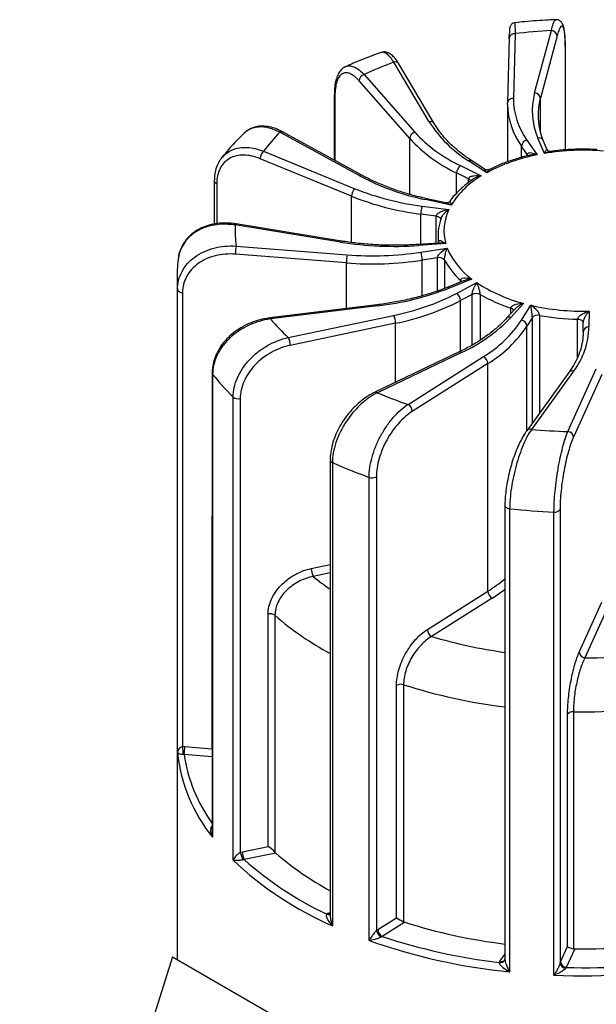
# Paper-space layout '_Isométrica' of a CAD drawing. Header units: millimetres. Extents: x -31.5 to 31.5, y -20.9 to 65.6.
# Tile 2 of 3: x -29.1 to 0.7, y 14.7 to 65.6. Entities that reach past the tile are written whole.
import ezdxf

# ---------------------------------------------------------------- set-up
doc = ezdxf.new("R2010")
doc.units = ezdxf.units.MM

psp = doc.layouts.new('_Isométrica')

# ---------------------------------------------------------------- linework, layer by layer
at = {"color": 7, "linetype": 'Continuous', "lineweight": 25}
for p, q in [((-3.825, 64.649), (-3.909, 61.309)), ((-3.525, 64.887), (-3.609, 61.547)), ((-2.518, 61.823), (-1.651, 65.044)), ((-1.355, 64.773), (-2.221, 61.552)), ((-0.93, 64.15), (-0.926, 64.176)), ((-0.926, 58.882), (-0.926, 64.176)), ((-7.957, 60.333), (-9.783, 63.417)), ((-7.699, 60.241), (-9.525, 63.325)), ((-11.315, 62.775), (-8.7, 59.795)), ((-8.968, 59.472), (-11.583, 62.452)), ((-12.86, 61.744), (-12.86, 58.354)), ((-12.86, 61.744), (-12.859, 61.739)), ((-3.91, 61.222), (-3.909, 61.309)), ((-3.91, 61.221), (-3.91, 58.268)), ((-11.574, 57.554), (-15.673, 59.795)), ((-11.43, 57.572), (-15.53, 59.814)), ((-2.893, 58.641), (-3.195, 59.079)), ((-2.917, 59.388), (-2.391, 58.629)), ((-2.006, 58.7), (-2.343, 59.494)), ((-1.865, 58.892), (-2.067, 59.367)), ((-16.513, 58.816), (-11.799, 56.879)), ((-11.973, 56.493), (-16.687, 58.429)), ((-6.35, 58.069), (-5.273, 57.538)), ((-4.989, 57.705), (-5.927, 58.317)), ((-5.115, 57.9), (-5.763, 58.324)), ((-5.925, 57.387), (-6.545, 57.693)), ((-19.056, 57.288), (-19.056, 55.051)), ((-8.328, 55.981), (-6.948, 55.799)), ((-6.83, 56.023), (-8.154, 56.314)), ((-7.106, 56.146), (-8.09, 56.362)), ((-7.6, 55.462), (-8.395, 55.567)), ((-12.539, 54.123), (-17.973, 55.008)), ((-12.491, 54.174), (-17.925, 55.059)), ((-7.5, 54.463), (-7.5, 54.069)), ((-17.928, 53.915), (-12.195, 53.465)), ((-7.476, 54.07), (-8.533, 53.997)), ((-7.106, 54.04), (-8.512, 53.942)), ((-7.475, 54.112), (-7.474, 54.098)), ((-12.235, 53.048), (-17.969, 53.498)), ((-8.399, 53.601), (-7.03, 53.81)), ((-20.908, 53.323), (-20.92, 53.211)), ((-7.533, 53.309), (-8.322, 53.188)), ((-20.981, 52.259), (-20.981, 17.063)), ((-6.187, 52.116), (-7.032, 51.78)), ((-5.755, 52.21), (-6.921, 51.746)), ((-6.545, 51.474), (-5.502, 52.027)), ((-20.956, 27.747), (-20.956, 51.671)), ((-20.697, 51.508), (-20.697, 28.064)), ((-5.741, 51.42), (-6.342, 51.102)), ((-10.668, 50.879), (-16.192, 50.204)), ((-3.084, 50.952), (-3.744, 50.229)), ((-10.631, 50.826), (-16.156, 50.152)), ((-3.539, 50.654), (-3.966, 50.186)), ((-3.192, 50.089), (-2.714, 50.858)), ((0.292, 50.555), (0.291, 49.738)), ((-15.236, 49.196), (-9.797, 50.335)), ((-9.694, 49.928), (-15.134, 48.788)), ((-2.634, 50.229), (-2.91, 49.785)), ((-0.009, 49.493), (-0.008, 49.964)), ((-6.418, 48.444), (-10.766, 46.365)), ((-6.289, 48.419), (-10.637, 46.339)), ((-9.053, 45.74), (-5.154, 48.208)), ((-4.933, 47.846), (-8.832, 45.378)), ((-4.933, 36.088), (-4.933, 47.846)), ((-19.168, 47.371), (-19.168, 23.641)), ((-19.142, 47.3), (-19.142, 23.375)), ((-0.748, 47.383), (-2.925, 44.375)), ((-0.505, 47.452), (-2.682, 44.444)), ((-0.797, 44.338), (0.669, 47.57)), ((0.959, 47.281), (-0.507, 44.05)), ((-18.083, 22.192), (-18.083, 46.116)), ((-17.722, 46.041), (-17.722, 22.597)), ((-2.928, 44.371), (-2.925, 44.375)), ((-13.072, 42.869), (-13.072, 19.321)), ((-12.957, 42.733), (-12.957, 18.808)), ((-11.067, 18.044), (-11.067, 41.969)), ((-10.687, 41.999), (-10.687, 18.555)), ((-4.05, 40.518), (-4.05, 17.073)), ((-3.805, 40.347), (-3.805, 16.423)), ((-1.204, 40.307), (-1.204, 16.863)), ((-19.175, 27.954), (-19.175, 39.957)), ((-1.516, 16.254), (-1.516, 40.178)), ((-8.055, 34.112), (-4.933, 36.088)), ((-4.711, 35.726), (-7.833, 33.75)), ((-0.215, 32.935), (0.959, 35.523)), ((1.249, 35.234), (0.076, 32.646)), ((-16.278, 22.909), (-16.278, 34.912)), ((-15.924, 34.844), (-15.924, 22.602)), ((-9.652, 19.22), (-9.652, 31.223)), ((-9.284, 31.257), (-9.284, 19.015)), ((-0.815, 17.73), (-0.815, 29.733)), ((-0.517, 29.863), (-0.517, 17.621)), ((-20.577, 28.064), (-19.175, 27.954)), ((-17.608, 22.631), (-16.278, 22.909)), ((-15.886, 22.562), (-17.506, 22.223)), ((-10.606, 18.616), (-9.652, 19.22)), ((-9.223, 18.989), (-10.384, 18.254)), ((-1.173, 16.94), (-0.815, 17.73)), ((-0.447, 17.613), (-0.883, 16.651)), ((-21.213, 17.197), (-29.105, -7.655)), ((-21.213, 17.197), (-8.485, 9.849)), ((-4.055, 17.053), (-4.061, 17.041))]:
    psp.add_line(p, q, dxfattribs=at)
at = {"color": 8, "linetype": 'Continuous', "lineweight": 25}
for p, q in [((-0.93, 58.882), (-0.93, 64.15)), ((-12.827, 61.665), (-12.827, 58.336)), ((-2.221, 59.78), (-2.221, 61.552)), ((-8.968, 56.588), (-8.968, 59.472)), ((-3.195, 58.494), (-3.195, 59.079)), ((-2.893, 58.576), (-2.893, 58.641)), ((-6.545, 56.652), (-6.545, 57.693)), ((-18.93, 57.147), (-18.93, 55.072)), ((-5.925, 57.2), (-5.925, 57.387)), ((-11.973, 54.103), (-11.973, 56.493)), ((-8.395, 54.006), (-8.395, 55.567)), ((-7.6, 54.062), (-7.6, 55.462)), ((-7.475, 54.099), (-7.475, 54.112)), ((-12.235, 50.688), (-12.235, 53.048)), ((-8.322, 51.349), (-8.322, 53.188)), ((-7.533, 51.597), (-7.533, 53.309)), ((-7.17, 53.193), (-7.17, 51.728)), ((-6.336, 52.057), (-6.336, 52.146)), ((-5.741, 48.801), (-5.741, 51.42)), ((-5.326, 51.415), (-5.326, 49.06)), ((-6.342, 48.481), (-6.342, 51.102)), ((-3.745, 50.428), (-3.745, 50.712)), ((-9.694, 46.878), (-9.694, 49.928)), ((-2.634, 44.776), (-2.634, 50.229)), ((-2.261, 50.335), (-2.261, 45.292)), ((-0.296, 48.183), (-0.296, 50.137)), ((-2.91, 44.395), (-2.91, 49.785)), ((-19.175, 39.957), (-19.168, 39.956)), ((-14.05, 37.257), (-13.072, 37.462)), ((-13.072, 37.033), (-13.948, 36.849)), ((-19.168, 27.533), (-20.618, 27.647)), ((-13.155, 19.456), (-13.072, 19.495)), ((-4.304, 16.972), (-4.05, 17.322))]:
    psp.add_line(p, q, dxfattribs=at)
at = {"color": 7, "linetype": 'Continuous', "lineweight": 25, "flags": 128}
for points in [[(-15.526, 59.812), (-15.528, 59.812), (-15.53, 59.814)], [(-0.296, 50.137), (-0.24, 50.133), (-0.185, 50.122), (-0.135, 50.105), (-0.092, 50.084), (-0.056, 50.058), (-0.03, 50.029), (-0.014, 49.997), (-0.008, 49.964)]]:
    psp.add_lwpolyline(points, dxfattribs=at)
at = {"color": 8, "linetype": 'Continuous', "lineweight": 25, "flags": 128}
for points in [[(-8.09, 56.362), (-8.095, 56.362), (-8.113, 56.357), (-8.133, 56.341), (-8.154, 56.314)], [(-7.6, 55.462), (-7.545, 55.452), (-7.495, 55.436), (-7.451, 55.414), (-7.415, 55.389), (-7.389, 55.359), (-7.372, 55.328), (-7.366, 55.295)], [(-17.925, 55.059), (-17.928, 55.059), (-17.942, 55.053), (-17.957, 55.036), (-17.973, 55.008)], [(-12.491, 54.174), (-12.494, 54.174), (-12.508, 54.168), (-12.523, 54.151), (-12.539, 54.123)], [(-8.533, 53.997), (-8.532, 53.997), (-8.526, 53.99), (-8.519, 53.971), (-8.512, 53.942)], [(-10.668, 50.879), (-10.666, 50.879), (-10.655, 50.872), (-10.644, 50.855), (-10.631, 50.826)], [(-16.193, 50.204), (-16.19, 50.204), (-16.179, 50.198), (-16.168, 50.18), (-16.156, 50.152)], [(-19.168, 47.371), (-19.162, 47.337), (-19.142, 47.3)], [(-4.05, 40.521), (-4.05, 40.509), (-4.039, 40.471), (-4.014, 40.435), (-3.976, 40.404), (-3.927, 40.378), (-3.868, 40.359), (-3.805, 40.347)]]:
    psp.add_lwpolyline(points, dxfattribs=at)
at = {"color": 8, "linetype": 'Continuous', "lineweight": 25}
for centre, radius, start, end in [((-3.552, 64.613), 0.275, 84.308, 172.4378), ((-9.719, 63.189), 0.237, 35.0315, 105.6821), ((-12.741, 61.747), 0.119, 183.865, 223.4331), ((-3.636, 61.273), 0.275, 84.308, 172.4378), ((-0.163, 61.28), 3.747, 180.8821, 215.9745), ((-7.893, 60.105), 0.237, 35.1483, 105.6751), ((-15.586, 59.68), 0.145, 67.1896, 127.2794), ((-2.289, 59.248), 0.252, 28.0581, 102.3274), ((-2.981, 58.576), 0.11, 359.712, 36.4457), ((-5.84, 58.181), 0.162, 61.6396, 122.7064), ((-11.486, 57.439), 0.145, 67.2442, 127.2743), ((-18.888, 57.312), 0.17, 188.2426, 255.5233), ((-5.975, 57.239), 0.156, 6.5814, 71.2383), ((-13.975, 52.259), 7.006, 180.0019, 184.8114), ((-6.421, 52.044), 0.133, 13.149, 50.202), ((-7.004, 51.672), 0.112, 41.8459, 104.3217), ((-3.787, 50.514), 0.203, 21.7421, 78.108), ((-3.822, 50.037), 0.207, 67.9529, 133.878), ((-6.375, 48.321), 0.13, 48.38, 109.1677), ((-0.576, 47.239), 0.225, 71.6831, 140.0554), ((-10.723, 46.243), 0.129, 48.2551, 110.3546), ((-2.752, 44.231), 0.225, 71.6831, 140.0554), ((-12.911, 42.887), 0.161, 185.6798, 253.4758), ((-5.634, 46.913), 13.053, 230.4392, 235.2619), ((-9.096, 42.706), 7.819, 302.1757, 310.1953), ((-9.105, 42.698), 8.24, 302.2239, 307.8378), ((-5.714, 46.53), 15.518, 228.8554, 241.6954), ((-0.439, 58.686), 26.009, 253.4829, 262.0187), ((-0.533, 58.689), 28.794, 252.306, 262.9828), ((-12.611, 28.845), 8.095, 188.5086, 215.911), ((-13.151, 19.553), 0.17, 239.2124, 297.7938), ((-13.053, 19.587), 0.166, 232.3237, 263.4901), ((-4.286, 17.152), 0.251, 257.8867, 335.7268), ((-4.233, 17.185), 0.225, 251.6711, 320.2479)]:
    psp.add_arc(centre, radius, start, end, dxfattribs=at)
at = {"color": 7, "linetype": 'Continuous', "lineweight": 25}
for centre, radius, start, end in [((-0.035, 34.602), 30.486, 93.0394, 96.5742), ((-1.658, 64.739), 0.305, 6.3402, 88.6828), ((-2.426, 43.716), 21.03, 110.4755, 115.0034), ((-11.216, 62.42), 0.368, 105.6588, 175.0943), ((0.013, 61.517), 3.621, 179.5253, 216.0072), ((0.89, 60.908), 3.528, 164.9611, 203.619), ((-2.525, 61.518), 0.305, 6.3402, 88.6828), ((1.061, 60.665), 3.4, 164.8792, 198.7627), ((-2.585, 63.713), 6.347, 212.1775, 238.2252), ((-8.623, 52.902), 9.86, 135.646, 143.1502), ((-8.601, 59.441), 0.368, 105.6588, 175.0943), ((-3.139, 64.906), 7.553, 222.5784, 244.8389), ((-3.234, 64.741), 7.787, 222.5784, 244.8389), ((-2.848, 59.046), 0.349, 101.4224, 174.5497), ((-16.141, 58.415), 0.547, 132.9662, 178.5204), ((-0.666, 49.662), 9.131, 100.8904, 118.2591), ((0.002, 46.561), 12.304, 85.1644, 99.3885), ((-6.049, 57.675), 0.496, 127.3231, 177.9471), ((-5.492, 68.99), 12.952, 241.9951, 258.1402), ((-3.003, 53.648), 4.504, 120.2659, 148.1769), ((-11.426, 56.478), 0.547, 132.9662, 178.5204), ((-6.607, 69.86), 14.404, 248.1265, 262.8683), ((-6.594, 69.845), 13.972, 248.1265, 262.8683), ((-7.068, 55.566), 1.327, 161.7661, 179.9437), ((-4.718, 54.711), 2.481, 153.99, 195.6911), ((-11.969, 54.708), 6.012, 177.1442, 187.5823), ((-4.954, 54.464), 2.545, 161.7308, 187.9504), ((-15.805, 53.498), 2.164, 168.9038, 180.0036), ((-9.742, 71.501), 17.601, 260.8572, 274.0057), ((-10.071, 53.048), 2.164, 168.9038, 180.0036), ((-10.889, 70.025), 16.612, 265.4902, 278.6197), ((-9.476, 53.186), 1.154, 0.1023, 21.0384), ((-3.544, 55.28), 3.783, 202.8646, 234.2487), ((-10.889, 70.121), 17.126, 265.4902, 278.6197), ((-7.446, 52.956), 0.363, 40.5329, 103.9295), ((-3.727, 55.082), 3.927, 208.7504, 228.3628), ((-1.059, 58.766), 8.072, 236.5993, 255.4648), ((-20.719, 51.76), 0.253, 200.5309, 275.0751), ((-12.364, 65.752), 15.026, 276.6205, 291.2372), ((-12.232, 62.499), 12.406, 281.3232, 297.2867), ((-6.821, 51.083), 0.479, 2.2993, 54.8471), ((-5.539, 51.003), 0.464, 62.5651, 115.8838), ((-1.123, 58.74), 8.445, 240.1546, 251.9094), ((-12.205, 62.468), 12.789, 281.3232, 297.2867), ((-0.017, 62.55), 11.999, 257.0099, 271.4753), ((-8, 57.081), 10.702, 220.3515, 227.4563), ((-10.575, 49.923), 0.881, 0.2842, 27.8903), ((-9.697, 55.904), 8.225, 294.4838, 316.3721), ((-8.314, 53.468), 6.136, 300.9913, 326.5832), ((-3.25, 49.752), 0.342, 5.6428, 80.2228), ((-2.358, 49.969), 0.379, 75.1999, 136.7135), ((-0.022, 62.7), 12.566, 259.7354, 268.7498), ((-8.19, 53.269), 6.326, 300.9913, 326.5832), ((-3.613, 49.816), 3.905, 322.7476, 358.8535), ((0.266, 49.462), 0.277, 84.7733, 173.6507), ((-16.015, 48.784), 0.881, 0.2842, 27.8903), ((-5.376, 47.824), 0.444, 2.944, 60.064), ((-9.8, 54.594), 11.852, 217.9818, 225.6649), ((-1.972, 66.841), 22.258, 247.0887, 251.4485), ((-17.825, 46.45), 0.422, 232.3455, 284.182), ((-9.275, 45.355), 0.444, 2.944, 60.064), ((-0.01, 75.167), 30.839, 265.0307, 268.5384), ((-0.829, 44.015), 0.325, 6.0453, 84.2295), ((-2.632, 65.568), 25.061, 245.6682, 250.3307), ((-10.911, 42.406), 0.465, 250.3684, 298.7913), ((-0.028, 75.885), 35.738, 263.9332, 267.6131), ((-1.467, 40.503), 0.328, 261.5204, 323.3784), ((-13.169, 37.261), 0.881, 180.2842, 207.8903), ((-4.49, 36.111), 0.444, 182.944, 240.064), ((-16.175, 34.495), 0.43, 54.3153, 103.8201), ((-7.612, 34.135), 0.444, 182.944, 240.064), ((0.035, 61.236), 28.59, 270.0806, 280.4376), ((0.108, 32.969), 0.325, 186.0453, 264.2295), ((-9.428, 30.816), 0.464, 71.8692, 118.8053), ((0.019, 62.077), 32.219, 269.0483, 279.5003), ((-0.556, 29.544), 0.321, 83.0253, 143.8194), ((-21.773, 27.81), 1.105, 351.8962, 13.2472), ((-22.741, 28.064), 2.164, 348.9038, 0.0036), ((-12.729, 28.599), 8.271, 185.914, 219.1662), ((-17.201, 21.488), 1.694, 41.1116, 57.0024), ((-16.229, 22.966), 1.538, 193.857, 209.3239), ((-16.727, 22.635), 0.881, 180.2842, 207.8903), ((-5.502, 34.591), 15.891, 229.1989, 241.5524), ((-5.874, 35.11), 17.774, 226.6173, 246.5155), ((-5.813, 35.303), 17.545, 228.2038, 244.96), ((-12.915, 18.949), 0.56, 115.3198, 125.2518), ((-2.42, 31.829), 14.536, 240.1646, 241.8244), ((-0.525, 46.481), 28.835, 252.4438, 262.9779), ((-10.169, 18.692), 0.536, 194.8678, 240.1531), ((-10.163, 18.639), 0.444, 182.944, 240.064), ((-0.618, 47.774), 31.513, 250.6352, 264.1962), ((-0.619, 47.81), 31.128, 251.7162, 263.1363), ((0.02, 49.817), 32.207, 269.1701, 279.5016), ((-0.401, 18.399), 0.786, 238.2184, 261.5383), ((-4.099, 16.821), 0.254, 143.7087, 160.5525), ((-0.88, 16.946), 0.334, 194.3151, 264.7003), ((-0.851, 16.974), 0.325, 186.0453, 264.2295), ((0.012, 51.827), 35.187, 268.5414, 279.0633), ((0.009, 51.851), 35.63, 267.5468, 280.0384)]:
    psp.add_arc(centre, radius, start, end, dxfattribs=at)
for points, knots in [([(-3.534, 65.448), (-3.555, 65.447), (-3.607, 65.444), (-3.676, 65.404), (-3.733, 65.353), (-3.767, 65.3), (-3.786, 65.257), (-3.795, 65.227), (-3.8, 65.201), (-3.804, 65.172), (-3.808, 65.125), (-3.813, 65.045), (-3.817, 64.931), (-3.818, 64.882)], [0, 0, 0, 0, 0.041387, 0.101528, 0.151569, 0.194293, 0.229216, 0.25875, 0.293938, 0.356216, 0.490335, 0.782585, 1, 1, 1, 1]), ([(-1.418, 65.608), (-1.548, 65.602), (-2.085, 65.58), (-2.792, 65.531), (-3.365, 65.47), (-3.534, 65.452)], [0, 0, 0, 0, 0.182514, 0.758033, 1, 1, 1, 1]), ([(-0.927, 64.201), (-0.927, 64.232), (-0.926, 64.389), (-0.935, 64.632), (-0.956, 64.924), (-0.992, 65.164), (-1.038, 65.334), (-1.114, 65.471), (-1.221, 65.566), (-1.337, 65.616), (-1.402, 65.604), (-1.418, 65.601)], [0, 0, 0, 0, 0.039757, 0.200858, 0.364084, 0.532623, 0.712221, 0.819283, 0.89722, 0.974197, 1, 1, 1, 1]), ([(-0.93, 64.15), (-0.93, 64.297), (-0.932, 64.432), (-0.943, 64.676), (-0.952, 64.787), (-0.973, 64.975), (-0.987, 65.052), (-1.018, 65.176), (-1.036, 65.222), (-1.095, 65.305), (-1.143, 65.29), (-1.219, 65.168), (-1.246, 65.11), (-1.3, 64.964), (-1.327, 64.876), (-1.355, 64.773)], [0, 0, 0, 0, 0.125, 0.125, 0.25, 0.25, 0.375, 0.375, 0.5, 0.5, 0.75, 0.75, 0.875, 0.875, 1, 1, 1, 1]), ([(-3.825, 64.644), (-3.823, 64.735), (-3.821, 64.826), (-3.818, 64.882), (-3.818, 64.882)], [0, 0, 0, 0, 0.98908, 1, 1, 1, 1]), ([(-10.457, 63.914), (-10.582, 63.869), (-11.067, 63.696), (-11.673, 63.455), (-12.138, 63.244), (-12.268, 63.185)], [0, 0, 0, 0, 0.20053, 0.778431, 1, 1, 1, 1]), ([(-9.526, 63.318), (-9.548, 63.358), (-9.627, 63.499), (-9.765, 63.671), (-9.937, 63.83), (-10.11, 63.921), (-10.292, 63.959), (-10.404, 63.925), (-10.456, 63.909)], [0, 0, 0, 0, 0.093459, 0.330565, 0.545317, 0.713774, 0.864925, 1, 1, 1, 1]), ([(-12.265, 63.183), (-12.279, 63.179), (-12.363, 63.154), (-12.487, 63.044), (-12.631, 62.866), (-12.74, 62.628), (-12.816, 62.334), (-12.857, 62.034), (-12.856, 61.82), (-12.855, 61.739)], [0, 0, 0, 0, 0.030101, 0.180785, 0.336318, 0.506274, 0.69148, 0.883697, 1, 1, 1, 1]), ([(-11.583, 62.452), (-11.664, 62.545), (-11.744, 62.622), (-11.902, 62.747), (-11.98, 62.795), (-12.13, 62.857), (-12.202, 62.871), (-12.336, 62.867), (-12.401, 62.848), (-12.516, 62.777), (-12.568, 62.726), (-12.66, 62.59), (-12.699, 62.505), (-12.794, 62.213), (-12.827, 61.959), (-12.827, 61.665)], [0, 0, 0, 0, 0.125, 0.125, 0.25, 0.25, 0.375, 0.375, 0.5, 0.5, 0.625, 0.625, 0.75, 0.75, 1, 1, 1, 1]), ([(-15.53, 59.806), (-15.574, 59.833), (-15.739, 59.93), (-16.029, 60.035), (-16.39, 60.113), (-16.737, 60.115), (-17.055, 60.043), (-17.318, 59.919), (-17.451, 59.795), (-17.509, 59.742)], [0, 0, 0, 0, 0.062429, 0.231862, 0.400652, 0.566554, 0.728282, 0.883336, 1, 1, 1, 1]), ([(-15.673, 59.795), (-15.861, 59.879), (-16.173, 60.019), (-16.59, 60.078), (-16.922, 60.061), (-17.217, 59.962), (-17.413, 59.854), (-17.494, 59.759), (-17.507, 59.744)], [0, 0, 0, 0, 0.262874, 0.438015, 0.617983, 0.789662, 0.966078, 1, 1, 1, 1]), ([(-5.763, 58.324), (-5.858, 58.387), (-6.134, 58.572), (-6.549, 58.897), (-6.984, 59.303), (-7.35, 59.719), (-7.575, 60.035), (-7.679, 60.208), (-7.699, 60.241)], [0, 0, 0, 0, 0.111581, 0.324248, 0.536936, 0.749819, 0.953084, 1, 1, 1, 1]), ([(-17.511, 59.747), (-17.615, 59.645), (-17.95, 59.318), (-18.342, 58.892), (-18.605, 58.555), (-18.674, 58.466)], [0, 0, 0, 0, 0.247851, 0.800443, 1, 1, 1, 1]), ([(-2.067, 59.367), (-2.101, 59.445), (-2.14, 59.534), (-2.163, 59.624), (-2.166, 59.635)], [0, 0, 0, 0, 0.879568, 1, 1, 1, 1]), ([(-16.687, 58.429), (-16.834, 58.49), (-16.978, 58.535), (-17.262, 58.597), (-17.404, 58.614), (-17.674, 58.616), (-17.802, 58.602), (-18.046, 58.544), (-18.162, 58.5), (-18.37, 58.383), (-18.463, 58.31), (-18.628, 58.138), (-18.699, 58.038), (-18.87, 57.708), (-18.93, 57.441), (-18.93, 57.147)], [0, 0, 0, 0, 0.125, 0.125, 0.25, 0.25, 0.375, 0.375, 0.5, 0.5, 0.625, 0.625, 0.75, 0.75, 1, 1, 1, 1]), ([(-2.794, 58.603), (-2.794, 58.602), (-3.025, 58.552), (-3.47, 58.426), (-4.105, 58.207), (-4.557, 58.021), (-4.785, 57.902), (-4.829, 57.879)], [0, 0, 0, 0, 0.001299, 0.309328, 0.617727, 0.926489, 1, 1, 1, 1]), ([(-2.893, 58.641), (-2.893, 58.669), (-2.883, 58.69), (-2.854, 58.72), (-2.835, 58.729), (-2.775, 58.745), (-2.728, 58.743), (-2.587, 58.72), (-2.489, 58.681), (-2.391, 58.629)], [0, 0, 0, 0, 0.125, 0.125, 0.25, 0.25, 0.5, 0.5, 1, 1, 1, 1]), ([(-1.71, 58.804), (-1.71, 58.804), (-1.714, 58.803), (-1.788, 58.803), (-1.854, 58.866), (-1.861, 58.885), (-1.863, 58.89)], [0, 0, 0, 0, 0.029846, 0.428195, 0.856172, 1, 1, 1, 1]), ([(0.716, 58.899), (0.71, 58.9), (0.461, 58.917), (-0.036, 58.926), (-0.768, 58.903), (-1.33, 58.857), (-1.641, 58.811), (-1.715, 58.8)], [0, 0, 0, 0, 0.007413, 0.307093, 0.606851, 0.90666, 1, 1, 1, 1]), ([(-18.686, 58.446), (-18.726, 58.397), (-18.834, 58.262), (-18.951, 57.991), (-19.041, 57.654), (-19.051, 57.407), (-19.055, 57.287)], [0, 0, 0, 0, 0.161439, 0.440464, 0.726361, 1, 1, 1, 1]), ([(-8.09, 56.362), (-8.227, 56.393), (-8.627, 56.485), (-9.267, 56.664), (-9.994, 56.912), (-10.669, 57.188), (-11.139, 57.415), (-11.381, 57.546), (-11.43, 57.572)], [0, 0, 0, 0, 0.111459, 0.323837, 0.536119, 0.748243, 0.949089, 1, 1, 1, 1]), ([(-5.925, 57.387), (-5.925, 57.414), (-5.912, 57.439), (-5.875, 57.478), (-5.851, 57.493), (-5.773, 57.529), (-5.713, 57.542), (-5.529, 57.565), (-5.402, 57.558), (-5.273, 57.538)], [0, 0, 0, 0, 0.125, 0.125, 0.25, 0.25, 0.5, 0.5, 1, 1, 1, 1]), ([(-4.828, 57.887), (-4.852, 57.876), (-4.909, 57.85), (-5.008, 57.855), (-5.083, 57.876), (-5.112, 57.899), (-5.115, 57.902)], [0, 0, 0, 0, 0.259273, 0.620237, 0.962584, 1, 1, 1, 1]), ([(-5.727, 57.35), (-5.868, 57.248), (-6.165, 57.032), (-6.541, 56.666), (-6.788, 56.392), (-6.886, 56.239), (-6.895, 56.226)], [0, 0, 0, 0, 0.301103, 0.635425, 0.968944, 1, 1, 1, 1]), ([(-6.897, 56.228), (-6.899, 56.225), (-6.912, 56.204), (-6.974, 56.154), (-7.064, 56.138), (-7.096, 56.146), (-7.105, 56.148)], [0, 0, 0, 0, 0.048915, 0.406554, 0.819798, 1, 1, 1, 1]), ([(-7.6, 55.462), (-7.6, 55.49), (-7.587, 55.518), (-7.55, 55.568), (-7.526, 55.59), (-7.448, 55.648), (-7.388, 55.678), (-7.205, 55.753), (-7.077, 55.782), (-6.948, 55.799)], [0, 0, 0, 0, 0.125, 0.125, 0.25, 0.25, 0.5, 0.5, 1, 1, 1, 1]), ([(-17.925, 55.052), (-17.979, 55.063), (-18.188, 55.104), (-18.551, 55.113), (-19, 55.077), (-19.425, 54.975), (-19.814, 54.814), (-20.158, 54.597), (-20.447, 54.329), (-20.673, 54.02), (-20.837, 53.686), (-20.887, 53.446), (-20.912, 53.331)], [0, 0, 0, 0, 0.038629, 0.149354, 0.259632, 0.369408, 0.478879, 0.586648, 0.693651, 0.798442, 0.902867, 1, 1, 1, 1]), ([(-7.356, 55.334), (-7.361, 55.321), (-7.37, 55.295), (-7.371, 55.272), (-7.371, 55.262)], [0, 0, 0, 0, 0.54684, 1, 1, 1, 1]), ([(-20.956, 51.671), (-20.956, 51.998), (-20.875, 52.316), (-20.645, 52.744), (-20.549, 52.881), (-20.327, 53.133), (-20.201, 53.247), (-19.92, 53.453), (-19.764, 53.545), (-19.436, 53.698), (-19.262, 53.761), (-18.897, 53.857), (-18.706, 53.89), (-18.322, 53.926), (-18.127, 53.928), (-17.928, 53.915)], [0, 0, 0, 0, 0.25, 0.25, 0.375, 0.375, 0.5, 0.5, 0.625, 0.625, 0.75, 0.75, 0.875, 0.875, 1, 1, 1, 1]), ([(-8.533, 53.997), (-8.681, 53.988), (-9.109, 53.961), (-9.824, 53.949), (-10.672, 53.972), (-11.499, 54.037), (-12.103, 54.113), (-12.426, 54.164), (-12.491, 54.174)], [0, 0, 0, 0, 0.111345, 0.323669, 0.536044, 0.748398, 0.949536, 1, 1, 1, 1]), ([(-7.474, 54.103), (-7.474, 54.102), (-7.474, 54.099), (-7.497, 54.068), (-7.498, 54.069), (-7.498, 54.069)], [0, 0, 0, 0, 0.187198, 0.648756, 1, 1, 1, 1]), ([(-7.475, 54.112), (-7.475, 54.139), (-7.469, 54.159), (-7.448, 54.185), (-7.435, 54.192), (-7.392, 54.201), (-7.358, 54.194), (-7.255, 54.153), (-7.182, 54.103), (-7.106, 54.04)], [0, 0, 0, 0, 0.125, 0.125, 0.25, 0.25, 0.5, 0.5, 1, 1, 1, 1]), ([(-17.969, 53.498), (-18.147, 53.512), (-18.323, 53.512), (-18.668, 53.485), (-18.84, 53.457), (-19.169, 53.374), (-19.325, 53.319), (-19.621, 53.185), (-19.762, 53.104), (-20.015, 52.921), (-20.129, 52.819), (-20.329, 52.595), (-20.416, 52.472), (-20.623, 52.088), (-20.697, 51.802), (-20.697, 51.508)], [0, 0, 0, 0, 0.125, 0.125, 0.25, 0.25, 0.375, 0.375, 0.5, 0.5, 0.625, 0.625, 0.75, 0.75, 1, 1, 1, 1]), ([(-7.533, 53.309), (-7.533, 53.337), (-7.524, 53.368), (-7.496, 53.427), (-7.477, 53.455), (-7.418, 53.533), (-7.372, 53.578), (-7.23, 53.699), (-7.131, 53.76), (-7.03, 53.81)], [0, 0, 0, 0, 0.125, 0.125, 0.25, 0.25, 0.5, 0.5, 1, 1, 1, 1]), ([(-7.17, 53.193), (-7.17, 53.22), (-7.167, 53.252), (-7.16, 53.318), (-7.155, 53.35), (-7.139, 53.442), (-7.127, 53.498), (-7.088, 53.652), (-7.06, 53.736), (-7.03, 53.81)], [0, 0, 0, 0, 0.125, 0.125, 0.25, 0.25, 0.5, 0.5, 1, 1, 1, 1]), ([(-20.928, 53.228), (-20.945, 53.056), (-20.977, 52.733), (-20.974, 52.409), (-20.972, 52.258)], [0, 0, 0, 0, 0.532981, 1, 1, 1, 1]), ([(-6.336, 52.146), (-6.336, 52.174), (-6.325, 52.196), (-6.293, 52.23), (-6.272, 52.242), (-6.203, 52.267), (-6.15, 52.272), (-5.986, 52.269), (-5.872, 52.245), (-5.755, 52.21)], [0, 0, 0, 0, 0.125, 0.125, 0.25, 0.25, 0.5, 0.5, 1, 1, 1, 1]), ([(-5.741, 51.42), (-5.741, 51.448), (-5.737, 51.481), (-5.724, 51.546), (-5.715, 51.578), (-5.688, 51.668), (-5.666, 51.723), (-5.599, 51.873), (-5.552, 51.956), (-5.502, 52.027)], [0, 0, 0, 0, 0.125, 0.125, 0.25, 0.25, 0.5, 0.5, 1, 1, 1, 1]), ([(-5.326, 51.415), (-5.326, 51.442), (-5.329, 51.474), (-5.339, 51.539), (-5.346, 51.571), (-5.368, 51.662), (-5.385, 51.717), (-5.435, 51.87), (-5.469, 51.954), (-5.502, 52.027)], [0, 0, 0, 0, 0.125, 0.125, 0.25, 0.25, 0.5, 0.5, 1, 1, 1, 1]), ([(-7.032, 51.78), (-7.154, 51.733), (-7.51, 51.596), (-8.129, 51.394), (-8.896, 51.188), (-9.678, 51.024), (-10.274, 50.929), (-10.602, 50.887), (-10.668, 50.879)], [0, 0, 0, 0, 0.111232, 0.323261, 0.535445, 0.747746, 0.949029, 1, 1, 1, 1]), ([(-3.745, 50.712), (-3.745, 50.739), (-3.733, 50.765), (-3.696, 50.809), (-3.672, 50.827), (-3.593, 50.873), (-3.532, 50.894), (-3.346, 50.941), (-3.216, 50.952), (-3.084, 50.952)], [0, 0, 0, 0, 0.125, 0.125, 0.25, 0.25, 0.5, 0.5, 1, 1, 1, 1]), ([(-2.261, 50.335), (-2.261, 50.362), (-2.27, 50.393), (-2.295, 50.453), (-2.312, 50.481), (-2.367, 50.562), (-2.409, 50.608), (-2.537, 50.735), (-2.625, 50.802), (-2.714, 50.858)], [0, 0, 0, 0, 0.125, 0.125, 0.25, 0.25, 0.5, 0.5, 1, 1, 1, 1]), ([(-2.634, 50.229), (-2.634, 50.256), (-2.636, 50.289), (-2.641, 50.356), (-2.644, 50.388), (-2.655, 50.481), (-2.662, 50.538), (-2.685, 50.695), (-2.7, 50.782), (-2.714, 50.858)], [0, 0, 0, 0, 0.125, 0.125, 0.25, 0.25, 0.5, 0.5, 1, 1, 1, 1]), ([(-0.296, 50.137), (-0.296, 50.164), (-0.286, 50.193), (-0.252, 50.247), (-0.231, 50.272), (-0.16, 50.339), (-0.106, 50.376), (0.061, 50.474), (0.176, 50.52), (0.292, 50.555)], [0, 0, 0, 0, 0.125, 0.125, 0.25, 0.25, 0.5, 0.5, 1, 1, 1, 1]), ([(-0.008, 49.964), (-0.008, 49.991), (-0.002, 50.024), (0.015, 50.088), (0.027, 50.119), (0.064, 50.207), (0.092, 50.26), (0.177, 50.406), (0.235, 50.486), (0.292, 50.555)], [0, 0, 0, 0, 0.125, 0.125, 0.25, 0.25, 0.5, 0.5, 1, 1, 1, 1]), ([(-16.192, 50.198), (-16.246, 50.193), (-16.456, 50.175), (-16.82, 50.081), (-17.269, 49.919), (-17.692, 49.7), (-18.078, 49.434), (-18.418, 49.125), (-18.702, 48.781), (-18.926, 48.41), (-19.079, 48.023), (-19.161, 47.673), (-19.16, 47.457), (-19.16, 47.371)], [0, 0, 0, 0, 0.034842, 0.1368, 0.238217, 0.339333, 0.440444, 0.540693, 0.640975, 0.740071, 0.8392, 0.936635, 1, 1, 1, 1]), ([(-16.156, 50.152), (-16.351, 50.125), (-16.543, 50.083), (-16.924, 49.97), (-17.112, 49.899), (-17.647, 49.646), (-17.98, 49.421), (-18.395, 49.029), (-18.522, 48.886), (-18.741, 48.59), (-18.834, 48.437), (-18.986, 48.118), (-19.045, 47.953), (-19.122, 47.627), (-19.142, 47.463), (-19.142, 47.3)], [0, 0, 0, 0, 0.125, 0.125, 0.25, 0.25, 0.5, 0.5, 0.625, 0.625, 0.75, 0.75, 0.875, 0.875, 1, 1, 1, 1]), ([(-3.966, 50.186), (-4.034, 50.113), (-4.234, 49.901), (-4.612, 49.563), (-5.119, 49.181), (-5.673, 48.83), (-6.117, 48.59), (-6.369, 48.468), (-6.418, 48.444)], [0, 0, 0, 0, 0.111106, 0.324218, 0.537099, 0.749796, 0.951169, 1, 1, 1, 1]), ([(-0.009, 49.493), (-0.011, 49.414), (-0.017, 49.176), (-0.08, 48.781), (-0.224, 48.312), (-0.434, 47.861), (-0.626, 47.553), (-0.737, 47.399), (-0.748, 47.383)], [0, 0, 0, 0, 0.111212, 0.332541, 0.553233, 0.772402, 0.976756, 1, 1, 1, 1]), ([(-18.083, 46.116), (-18.083, 46.443), (-18.006, 46.783), (-17.79, 47.275), (-17.7, 47.438), (-17.491, 47.752), (-17.372, 47.901), (-17.108, 48.184), (-16.961, 48.319), (-16.652, 48.563), (-16.489, 48.674), (-16.146, 48.871), (-15.966, 48.957), (-15.606, 49.098), (-15.422, 49.154), (-15.236, 49.196)], [0, 0, 0, 0, 0.25, 0.25, 0.375, 0.375, 0.5, 0.5, 0.625, 0.625, 0.75, 0.75, 0.875, 0.875, 1, 1, 1, 1]), ([(-15.134, 48.788), (-15.303, 48.753), (-15.469, 48.704), (-15.797, 48.581), (-15.96, 48.505), (-16.272, 48.331), (-16.42, 48.233), (-16.701, 48.017), (-16.835, 47.896), (-17.075, 47.644), (-17.183, 47.51), (-17.373, 47.23), (-17.455, 47.084), (-17.652, 46.642), (-17.722, 46.336), (-17.722, 46.041)], [0, 0, 0, 0, 0.125, 0.125, 0.25, 0.25, 0.375, 0.375, 0.5, 0.5, 0.625, 0.625, 0.75, 0.75, 1, 1, 1, 1]), ([(-10.766, 46.358), (-10.809, 46.34), (-10.978, 46.267), (-11.266, 46.078), (-11.623, 45.8), (-11.955, 45.473), (-12.255, 45.11), (-12.517, 44.718), (-12.734, 44.308), (-12.904, 43.887), (-13.015, 43.466), (-13.071, 43.124), (-13.066, 42.933), (-13.064, 42.872)], [0, 0, 0, 0, 0.0348628, 0.1387117, 0.2418624, 0.3446923, 0.447042, 0.5486279, 0.6501373, 0.7509216, 0.8522333, 0.9529444, 1, 1, 1, 1]), ([(-10.637, 46.339), (-10.788, 46.263), (-10.938, 46.173), (-11.233, 45.964), (-11.379, 45.845), (-11.795, 45.457), (-12.054, 45.148), (-12.376, 44.65), (-12.475, 44.476), (-12.646, 44.124), (-12.718, 43.947), (-12.836, 43.59), (-12.882, 43.41), (-12.942, 43.064), (-12.957, 42.896), (-12.957, 42.733)], [0, 0, 0, 0, 0.125, 0.125, 0.25, 0.25, 0.5, 0.5, 0.625, 0.625, 0.75, 0.75, 0.875, 0.875, 1, 1, 1, 1]), ([(-11.067, 41.969), (-11.067, 42.295), (-11.013, 42.654), (-10.86, 43.198), (-10.796, 43.384), (-10.648, 43.748), (-10.564, 43.926), (-10.377, 44.273), (-10.273, 44.444), (-10.054, 44.763), (-9.939, 44.913), (-9.696, 45.194), (-9.569, 45.323), (-9.314, 45.552), (-9.185, 45.653), (-9.053, 45.74)], [0, 0, 0, 0, 0.25, 0.25, 0.375, 0.375, 0.5, 0.5, 0.625, 0.625, 0.75, 0.75, 0.875, 0.875, 1, 1, 1, 1]), ([(-8.832, 45.378), (-8.953, 45.301), (-9.072, 45.212), (-9.307, 45.009), (-9.424, 44.893), (-9.648, 44.643), (-9.754, 44.509), (-9.955, 44.224), (-10.051, 44.071), (-10.223, 43.759), (-10.301, 43.6), (-10.437, 43.273), (-10.496, 43.106), (-10.637, 42.617), (-10.687, 42.293), (-10.687, 41.999)], [0, 0, 0, 0, 0.125, 0.125, 0.25, 0.25, 0.375, 0.375, 0.5, 0.5, 0.625, 0.625, 0.75, 0.75, 1, 1, 1, 1]), ([(-2.924, 44.368), (-2.952, 44.33), (-3.048, 44.205), (-3.201, 43.934), (-3.38, 43.565), (-3.543, 43.162), (-3.688, 42.734), (-3.811, 42.292), (-3.911, 41.846), (-3.987, 41.404), (-4.033, 40.981), (-4.053, 40.683), (-4.049, 40.541), (-4.048, 40.52)], [0, 0, 0, 0, 0.046517, 0.156492, 0.262921, 0.368702, 0.472365, 0.575501, 0.677639, 0.779296, 0.881099, 0.982611, 1, 1, 1, 1]), ([(-2.682, 44.444), (-2.754, 44.337), (-2.826, 44.215), (-2.969, 43.943), (-3.039, 43.793), (-3.241, 43.318), (-3.366, 42.954), (-3.522, 42.388), (-3.57, 42.193), (-3.653, 41.805), (-3.688, 41.613), (-3.746, 41.231), (-3.768, 41.041), (-3.797, 40.683), (-3.805, 40.511), (-3.805, 40.347)], [0, 0, 0, 0, 0.125, 0.125, 0.25, 0.25, 0.5, 0.5, 0.625, 0.625, 0.75, 0.75, 0.875, 0.875, 1, 1, 1, 1]), ([(-1.516, 40.178), (-1.516, 40.505), (-1.496, 40.875), (-1.441, 41.448), (-1.418, 41.646), (-1.365, 42.039), (-1.335, 42.233), (-1.268, 42.616), (-1.231, 42.807), (-1.153, 43.168), (-1.112, 43.341), (-1.025, 43.668), (-0.98, 43.822), (-0.889, 44.1), (-0.843, 44.226), (-0.797, 44.338)], [0, 0, 0, 0, 0.25, 0.25, 0.375, 0.375, 0.5, 0.5, 0.625, 0.625, 0.75, 0.75, 0.875, 0.875, 1, 1, 1, 1]), ([(-0.507, 44.05), (-0.552, 43.949), (-0.597, 43.836), (-0.685, 43.587), (-0.729, 43.448), (-0.813, 43.154), (-0.853, 43), (-0.929, 42.675), (-0.965, 42.503), (-1.03, 42.158), (-1.059, 41.983), (-1.11, 41.63), (-1.132, 41.452), (-1.185, 40.935), (-1.204, 40.601), (-1.204, 40.307)], [0, 0, 0, 0, 0.125, 0.125, 0.25, 0.25, 0.375, 0.375, 0.5, 0.5, 0.625, 0.625, 0.75, 0.75, 1, 1, 1, 1]), ([(-16.278, 34.912), (-16.278, 35.038), (-16.263, 35.165), (-16.205, 35.421), (-16.161, 35.551), (-16.047, 35.804), (-15.978, 35.927), (-15.813, 36.166), (-15.718, 36.282), (-15.408, 36.605), (-15.16, 36.794), (-14.761, 37.015), (-14.621, 37.079), (-14.338, 37.185), (-14.195, 37.227), (-14.05, 37.257)], [0, 0, 0, 0, 0.125, 0.125, 0.25, 0.25, 0.375, 0.375, 0.5, 0.5, 0.75, 0.75, 0.875, 0.875, 1, 1, 1, 1]), ([(-13.948, 36.849), (-14.076, 36.826), (-14.203, 36.792), (-14.453, 36.705), (-14.577, 36.652), (-14.93, 36.467), (-15.15, 36.307), (-15.426, 36.031), (-15.51, 35.931), (-15.656, 35.725), (-15.718, 35.619), (-15.82, 35.4), (-15.859, 35.287), (-15.911, 35.065), (-15.924, 34.954), (-15.924, 34.844)], [0, 0, 0, 0, 0.125, 0.125, 0.25, 0.25, 0.5, 0.5, 0.625, 0.625, 0.75, 0.75, 0.875, 0.875, 1, 1, 1, 1]), ([(-9.652, 31.223), (-9.652, 31.349), (-9.642, 31.479), (-9.6, 31.749), (-9.568, 31.89), (-9.487, 32.17), (-9.437, 32.31), (-9.319, 32.59), (-9.251, 32.729), (-9.029, 33.128), (-8.851, 33.378), (-8.565, 33.696), (-8.465, 33.794), (-8.261, 33.969), (-8.159, 34.046), (-8.055, 34.112)], [0, 0, 0, 0, 0.125, 0.125, 0.25, 0.25, 0.375, 0.375, 0.5, 0.5, 0.75, 0.75, 0.875, 0.875, 1, 1, 1, 1]), ([(-7.833, 33.75), (-7.928, 33.695), (-8.021, 33.63), (-8.205, 33.481), (-8.296, 33.397), (-8.555, 33.125), (-8.717, 32.911), (-8.919, 32.567), (-8.981, 32.447), (-9.088, 32.204), (-9.133, 32.083), (-9.208, 31.839), (-9.236, 31.716), (-9.274, 31.481), (-9.284, 31.367), (-9.284, 31.257)], [0, 0, 0, 0, 0.125, 0.125, 0.25, 0.25, 0.5, 0.5, 0.625, 0.625, 0.75, 0.75, 0.875, 0.875, 1, 1, 1, 1]), ([(-0.815, 29.733), (-0.815, 29.859), (-0.811, 29.992), (-0.795, 30.27), (-0.784, 30.417), (-0.753, 30.713), (-0.734, 30.863), (-0.69, 31.166), (-0.664, 31.318), (-0.581, 31.76), (-0.514, 32.045), (-0.406, 32.419), (-0.369, 32.537), (-0.292, 32.752), (-0.254, 32.849), (-0.215, 32.935)], [0, 0, 0, 0, 0.125, 0.125, 0.25, 0.25, 0.375, 0.375, 0.5, 0.5, 0.75, 0.75, 0.875, 0.875, 1, 1, 1, 1]), ([(0.076, 32.646), (0.037, 32.572), (-0.002, 32.488), (-0.077, 32.302), (-0.114, 32.2), (-0.221, 31.876), (-0.286, 31.63), (-0.369, 31.245), (-0.394, 31.113), (-0.437, 30.849), (-0.456, 30.719), (-0.486, 30.46), (-0.497, 30.331), (-0.513, 30.088), (-0.517, 29.973), (-0.517, 29.863)], [0, 0, 0, 0, 0.125, 0.125, 0.25, 0.25, 0.5, 0.5, 0.625, 0.625, 0.75, 0.75, 0.875, 0.875, 1, 1, 1, 1]), ([(-20.697, 28.064), (-20.754, 28.05), (-20.795, 28.024), (-20.858, 27.973), (-20.882, 27.945), (-20.937, 27.861), (-20.953, 27.803), (-20.956, 27.747)], [0, 0, 0, 0, 0.25, 0.25, 0.5, 0.5, 1, 1, 1, 1]), ([(-20.679, 27.655), (-20.736, 27.657), (-20.778, 27.663), (-20.845, 27.677), (-20.871, 27.685), (-20.931, 27.71), (-20.951, 27.728), (-20.956, 27.747)], [0, 0, 0, 0, 0.25, 0.25, 0.5, 0.5, 1, 1, 1, 1]), ([(-17.722, 22.597), (-17.776, 22.567), (-17.821, 22.53), (-17.898, 22.458), (-17.931, 22.422), (-18.015, 22.319), (-18.055, 22.253), (-18.083, 22.192)], [0, 0, 0, 0, 0.25, 0.25, 0.5, 0.5, 1, 1, 1, 1]), ([(-17.57, 22.212), (-17.63, 22.198), (-17.687, 22.19), (-17.789, 22.18), (-17.834, 22.178), (-17.959, 22.177), (-18.028, 22.182), (-18.083, 22.192)], [0, 0, 0, 0, 0.25, 0.25, 0.5, 0.5, 1, 1, 1, 1]), ([(-13.239, 19.407), (-13.259, 19.392), (-13.27, 19.368), (-13.276, 19.317), (-13.273, 19.29), (-13.253, 19.208), (-13.227, 19.154), (-13.134, 18.997), (-13.051, 18.898), (-12.957, 18.808)], [0, 0, 0, 0, 0.125, 0.125, 0.25, 0.25, 0.5, 0.5, 1, 1, 1, 1]), ([(-10.687, 18.555), (-10.726, 18.512), (-10.766, 18.462), (-10.838, 18.369), (-10.872, 18.324), (-10.966, 18.195), (-11.02, 18.116), (-11.067, 18.044)], [0, 0, 0, 0, 0.25, 0.25, 0.5, 0.5, 1, 1, 1, 1]), ([(-10.436, 18.227), (-10.485, 18.197), (-10.544, 18.173), (-10.657, 18.133), (-10.712, 18.116), (-10.873, 18.074), (-10.975, 18.055), (-11.067, 18.044)], [0, 0, 0, 0, 0.25, 0.25, 0.5, 0.5, 1, 1, 1, 1]), ([(-4.339, 16.906), (-4.345, 16.887), (-4.339, 16.862), (-4.315, 16.814), (-4.297, 16.79), (-4.237, 16.72), (-4.189, 16.676), (-4.035, 16.554), (-3.921, 16.484), (-3.805, 16.423)], [0, 0, 0, 0, 0.125, 0.125, 0.25, 0.25, 0.5, 0.5, 1, 1, 1, 1]), ([(-4.05, 17.071), (-4.05, 17.072), (-4.05, 17.076), (-4.05, 17.068), (-4.055, 17.054), (-4.058, 17.049)], [0, 0, 0, 0, 0.188086, 0.704762, 1, 1, 1, 1]), ([(-1.204, 16.863), (-1.219, 16.812), (-1.244, 16.753), (-1.295, 16.643), (-1.322, 16.589), (-1.405, 16.435), (-1.461, 16.34), (-1.516, 16.254)], [0, 0, 0, 0, 0.25, 0.25, 0.5, 0.5, 1, 1, 1, 1]), ([(-0.911, 16.613), (-0.938, 16.572), (-0.985, 16.533), (-1.084, 16.462), (-1.136, 16.43), (-1.296, 16.342), (-1.408, 16.294), (-1.516, 16.254)], [0, 0, 0, 0, 0.25, 0.25, 0.5, 0.5, 1, 1, 1, 1])]:
    psp.add_open_spline(points, degree=3, knots=knots, dxfattribs=at)
at = {"color": 8, "linetype": 'Continuous', "lineweight": 25}
for points, knots in [([(-3.533, 65.444), (-3.533, 65.445), (-3.532, 65.447), (-3.531, 65.349), (-3.528, 65.169), (-3.526, 64.982), (-3.525, 64.887)], [0, 0, 0, 0, 0.167854, 0.448282, 0.720196, 1, 1, 1, 1]), ([(-1.651, 65.044), (-1.618, 65.176), (-1.563, 65.394), (-1.49, 65.552), (-1.444, 65.615), (-1.422, 65.604), (-1.418, 65.602)], [0, 0, 0, 0, 0.400905, 0.66801, 0.942476, 1, 1, 1, 1]), ([(-9.783, 63.417), (-9.87, 63.54), (-10.015, 63.745), (-10.208, 63.89), (-10.349, 63.944), (-10.425, 63.918), (-10.455, 63.907)], [0, 0, 0, 0, 0.356677, 0.594315, 0.838502, 1, 1, 1, 1]), ([(-12.265, 63.181), (-12.251, 63.19), (-12.18, 63.236), (-12.023, 63.234), (-11.802, 63.171), (-11.562, 63.021), (-11.398, 62.858), (-11.315, 62.775)], [0, 0, 0, 0, 0.057588, 0.289919, 0.529212, 0.761239, 1, 1, 1, 1]), ([(-18.689, 58.451), (-18.683, 58.461), (-18.615, 58.57), (-18.425, 58.726), (-18.122, 58.903), (-17.761, 59), (-17.368, 59.019), (-16.947, 58.965), (-16.659, 58.866), (-16.513, 58.816)], [0, 0, 0, 0, 0.015457, 0.175969, 0.341331, 0.503712, 0.670958, 0.833126, 1, 1, 1, 1]), ([(-2.391, 58.629), (-2.393, 58.629), (-2.497, 58.635), (-2.619, 58.631), (-2.751, 58.613), (-2.78, 58.604), (-2.793, 58.599)], [0, 0, 0, 0, 0.012055, 0.765985, 0.894642, 1, 1, 1, 1]), ([(-2.006, 58.7), (-2.005, 58.701), (-1.984, 58.761), (-1.957, 58.821), (-1.918, 58.884), (-1.892, 58.913), (-1.873, 58.905), (-1.866, 58.895), (-1.865, 58.891), (-1.865, 58.89)], [0, 0, 0, 0, 0.007143, 0.457237, 0.534624, 0.799136, 0.966318, 0.992057, 1, 1, 1, 1]), ([(-1.715, 58.801), (-1.721, 58.801), (-1.739, 58.8), (-1.834, 58.775), (-1.926, 58.741), (-2.004, 58.701), (-2.006, 58.7)], [0, 0, 0, 0, 0.061561, 0.196517, 0.987355, 1, 1, 1, 1]), ([(-5.273, 57.538), (-5.275, 57.538), (-5.372, 57.516), (-5.487, 57.479), (-5.636, 57.41), (-5.688, 57.375), (-5.726, 57.35)], [0, 0, 0, 0, 0.009826, 0.624348, 0.729216, 1, 1, 1, 1]), ([(-4.989, 57.705), (-4.99, 57.706), (-5.019, 57.764), (-5.052, 57.823), (-5.093, 57.881), (-5.108, 57.891), (-5.118, 57.898)], [0, 0, 0, 0, 0.009797, 0.627165, 0.733312, 1, 1, 1, 1]), ([(-4.829, 57.878), (-4.839, 57.874), (-4.854, 57.867), (-4.908, 57.818), (-4.952, 57.762), (-4.989, 57.706), (-4.989, 57.705)], [0, 0, 0, 0, 0.194612, 0.310434, 0.989147, 1, 1, 1, 1]), ([(-6.83, 56.023), (-6.831, 56.024), (-6.904, 56.068), (-6.988, 56.108), (-7.078, 56.14), (-7.098, 56.142), (-7.106, 56.143)], [0, 0, 0, 0, 0.012013, 0.769044, 0.899205, 1, 1, 1, 1]), ([(-6.894, 56.226), (-6.893, 56.228), (-6.887, 56.238), (-6.877, 56.208), (-6.858, 56.146), (-6.844, 56.084), (-6.83, 56.024), (-6.83, 56.023)], [0, 0, 0, 0, 0.108301, 0.401603, 0.487658, 0.991937, 1, 1, 1, 1]), ([(-6.948, 55.799), (-6.949, 55.799), (-7.017, 55.753), (-7.097, 55.689), (-7.209, 55.574), (-7.279, 55.491), (-7.331, 55.401), (-7.351, 55.354), (-7.354, 55.342), (-7.356, 55.334)], [0, 0, 0, 0, 0.007062, 0.448713, 0.524081, 0.780957, 0.943623, 0.966707, 1, 1, 1, 1]), ([(-17.973, 55.008), (-18.218, 55.03), (-18.625, 55.067), (-19.17, 54.99), (-19.604, 54.863), (-19.995, 54.671), (-20.325, 54.424), (-20.596, 54.124), (-20.787, 53.783), (-20.892, 53.51), (-20.906, 53.351), (-20.908, 53.323)], [0, 0, 0, 0, 0.17315, 0.288512, 0.407053, 0.520134, 0.636336, 0.748524, 0.863877, 0.976161, 1, 1, 1, 1]), ([(-7.106, 54.04), (-7.108, 54.04), (-7.208, 54.06), (-7.324, 54.071), (-7.445, 54.073), (-7.468, 54.069), (-7.475, 54.068)], [0, 0, 0, 0, 0.012473, 0.798451, 0.933589, 1, 1, 1, 1]), ([(-5.755, 52.21), (-5.756, 52.21), (-5.86, 52.2), (-5.983, 52.179), (-6.124, 52.14), (-6.163, 52.122), (-6.185, 52.112)], [0, 0, 0, 0, 0.011131, 0.712566, 0.833168, 1, 1, 1, 1]), ([(-3.084, 50.952), (-3.086, 50.952), (-3.17, 50.915), (-3.271, 50.864), (-3.414, 50.766), (-3.487, 50.716), (-3.531, 50.66), (-3.538, 50.652)], [0, 0, 0, 0, 0.008481, 0.542917, 0.634805, 0.948883, 1, 1, 1, 1]), ([(-19.142, 23.375), (-19.142, 23.377), (-19.17, 23.441), (-19.215, 23.572), (-19.241, 23.751), (-19.221, 23.886), (-19.19, 23.953), (-19.169, 23.972), (-19.168, 23.972)], [0, 0, 0, 0, 0.006968, 0.323367, 0.649712, 0.864492, 0.997047, 1, 1, 1, 1]), ([(-19.165, 23.641), (-19.166, 23.628), (-19.173, 23.54), (-19.156, 23.451), (-19.142, 23.377), (-19.142, 23.375)], [0, 0, 0, 0, 0.14686, 0.981636, 1, 1, 1, 1]), ([(-13.068, 19.321), (-13.069, 19.297), (-13.071, 19.195), (-13.031, 19.02), (-12.985, 18.878), (-12.958, 18.809), (-12.957, 18.808)], [0, 0, 0, 0, 0.1373164, 0.5700573, 0.9907453, 1, 1, 1, 1]), ([(-4.05, 17.073), (-4.05, 17.067), (-4.05, 17.034), (-4.033, 16.946), (-3.985, 16.794), (-3.906, 16.61), (-3.839, 16.484), (-3.805, 16.424), (-3.805, 16.423)], [0, 0, 0, 0, 0.030706, 0.158688, 0.366757, 0.684406, 0.993207, 1, 1, 1, 1])]:
    psp.add_open_spline(points, degree=3, knots=knots, dxfattribs=at)
at = {"color": 7, "linetype": 'Continuous', "lineweight": 25}
for points in [[(-20.697, 28.064), (-20.657, 28.067), (-20.618, 28.067), (-20.577, 28.064)], [(-20.618, 27.647), (-20.638, 27.651), (-20.658, 27.654), (-20.679, 27.655)], [(-17.722, 22.597), (-17.684, 22.611), (-17.647, 22.623), (-17.608, 22.631)], [(-15.924, 22.602), (-15.912, 22.587), (-15.899, 22.573), (-15.886, 22.562)], [(-17.506, 22.223), (-17.527, 22.221), (-17.549, 22.217), (-17.57, 22.212)], [(-9.284, 19.015), (-9.264, 19.005), (-9.243, 18.996), (-9.223, 18.989)], [(-10.687, 18.555), (-10.66, 18.578), (-10.633, 18.599), (-10.606, 18.616)], [(-10.384, 18.254), (-10.401, 18.247), (-10.419, 18.238), (-10.436, 18.227)], [(-0.517, 17.621), (-0.494, 17.616), (-0.47, 17.614), (-0.447, 17.613)], [(-1.204, 16.863), (-1.194, 16.892), (-1.184, 16.917), (-1.173, 16.94)], [(-0.883, 16.651), (-0.893, 16.64), (-0.902, 16.627), (-0.911, 16.613)]]:
    psp.add_open_spline(points, degree=3, dxfattribs=at)

doc.saveas('drawing.dxf')
